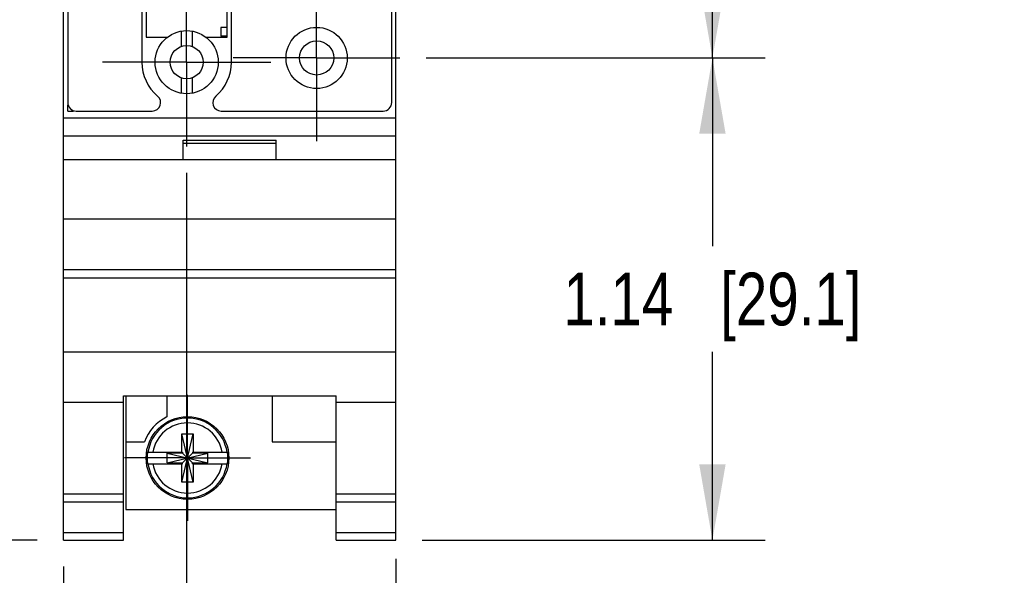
# Model space of a CAD drawing. Header units: inches. Extents: x 0 to 22, y 0 to 17.
# Tile 4 of 21: x 5.6 to 8, y 5.8 to 7.1. Entities that reach past the tile are written whole.
import ezdxf

# ---------------------------------------------------------------- set-up
doc = ezdxf.new("R2010")
doc.units = ezdxf.units.IN
doc.header["$LTSCALE"] = 1.21
doc.header["$MEASUREMENT"] = 0
doc.linetypes.add('CENTER', pattern=[0.6, 0.375, -0.075, 0.075, -0.075])
doc.layers.get('0').update_dxf_attribs({"linetype": 'CONTINUOUS'})
doc.layers.add('DEFAULT_1', color=7, linetype='CENTER')
doc.layers.add('DIMENSIONS', color=7, linetype='CONTINUOUS')
doc.styles.get("Standard").update_dxf_attribs({"font": 'txt', "width": 0.8})
doc.dimstyles.new('DIMSTYLE_1', dxfattribs={"dimtxt": 0.125, "dimasz": 0.18, "dimexe": 0.125, "dimexo": 0.0625, "dimgap": 0.0625, "dimtad": 0, "dimtih": 1, "dimtoh": 1, "dimzin": 4, "dimdsep": 46, "dimtxsty": 'STANDARD', "dimblk": '_FILLED', "dimblk1": '_FILLED', "dimblk2": '_FILLED', "dimcen": 0.09, "dimadec": 0, "dimazin": 0, "dimtp": 0.005, "dimtm": 0.005, "dimtfac": 1, "dimtofl": 0, "dimtmove": 0, "dimatfit": 3, "dimldrblk": '_FILLED', "dimfxl": 1, "dimtolj": 1, "dimtzin": 4, "dimarcsym": 0})

# ---------------------------------------------------------------- blocks, each defined once
blk = doc.blocks.new('_FILLED')
at = {"color": 0, "linetype": 'BYBLOCK'}
blk.add_solid([(0, 0), (-1, 0.174), (-1, -0.174)], dxfattribs=at)
blk = doc.blocks.new('*D7')
at = {"layer": 'DIMENSIONS', "color": 2, "linetype": 'CONTINUOUS'}
for p, q in [((6.0355, 6.705), (6.0355, 4.9585)), ((5.7435, 5.771), (5.7435, 4.9585)), ((5.7435, 5.0835), (5.415, 5.0835)), ((6.0355, 5.0835), (6.3955, 5.0835))]:
    blk.add_line(p, q, dxfattribs=at)
at = {"layer": 'DIMENSIONS', "color": 2, "linetype": 'CONTINUOUS', "xscale": 0.18, "yscale": 0.18, "zscale": 0.18}
blk.add_blockref('_FILLED', (5.7435, 5.0835), dxfattribs=at)
at = {"layer": 'DIMENSIONS', "color": 2, "linetype": 'CONTINUOUS', "xscale": 0.18, "yscale": 0.18, "zscale": 0.18, "rotation": 180}
blk.add_blockref('_FILLED', (6.0355, 5.0835), dxfattribs=at)
at = {"layer": 'DIMENSIONS', "color": 2, "linetype": 'CONTINUOUS', "insert": (5.3525, 5.146), "char_height": 0.125, "width": 0.925, "attachment_point": 3, "line_spacing_factor": 0.9}
blk.add_mtext('.29{\\Ftxt.shx;\\W1.000000;\\H0.125000; }[7.4]', dxfattribs=at)
blk = doc.blocks.new('*D8')
at = {"layer": 'DIMENSIONS', "color": 2, "linetype": 'CONTINUOUS'}
for p, q in [((6.0355, 6.705), (6.0355, 4.2085)), ((6.5315, 5.7889), (6.5315, 4.2085)), ((6.0355, 4.3335), (5.6755, 4.3335)), ((6.5315, 4.3335), (6.8858, 4.3335))]:
    blk.add_line(p, q, dxfattribs=at)
at = {"layer": 'DIMENSIONS', "color": 2, "linetype": 'CONTINUOUS', "xscale": 0.18, "yscale": 0.18, "zscale": 0.18}
blk.add_blockref('_FILLED', (6.0355, 4.3335), dxfattribs=at)
at = {"layer": 'DIMENSIONS', "color": 2, "linetype": 'CONTINUOUS', "xscale": 0.18, "yscale": 0.18, "zscale": 0.18, "rotation": 180}
blk.add_blockref('_FILLED', (6.5315, 4.3335), dxfattribs=at)
at = {"layer": 'DIMENSIONS', "color": 2, "linetype": 'CONTINUOUS', "insert": (6.9483, 4.396), "char_height": 0.125, "width": 1.025, "attachment_point": 1, "line_spacing_factor": 0.9}
blk.add_mtext('.50{\\Ftxt.shx;\\W1.000000;\\H0.125000; }[12.6]', dxfattribs=at)
blk = doc.blocks.new('*D9')
at = {"layer": 'DIMENSIONS', "color": 2, "linetype": 'CONTINUOUS'}
for p, q in [((5.9464, 7.7094), (4.8385, 7.7094)), ((4.9635, 7.7094), (4.9635, 6.8965)), ((4.9635, 5.8335), (4.9635, 6.6465)), ((5.681, 5.8335), (4.8385, 5.8335))]:
    blk.add_line(p, q, dxfattribs=at)
at = {"layer": 'DIMENSIONS', "color": 2, "linetype": 'CONTINUOUS', "xscale": 0.18, "yscale": 0.18, "zscale": 0.18}
for p, rotation in [((4.9635, 7.7094), 90), ((4.9635, 5.8335), 270)]:
    blk.add_blockref('_FILLED', p, dxfattribs=dict(at, rotation=rotation))
at = {"layer": 'DIMENSIONS', "color": 2, "linetype": 'CONTINUOUS', "insert": (4.9635, 6.834), "char_height": 0.125, "width": 1.125, "attachment_point": 2, "line_spacing_factor": 0.9}
blk.add_mtext('1.88{\\Ftxt.shx;\\W1.000000;\\H0.125000; }[47.6]', dxfattribs=at)
blk = doc.blocks.new('*D15')
at = {"layer": 'DIMENSIONS', "color": 2, "linetype": 'CONTINUOUS'}
for p, q in [((6.1455, 10.8494), (7.4065, 10.8494)), ((7.2815, 10.8494), (7.2815, 9.0384)), ((7.2815, 6.9774), (7.2815, 8.7884)), ((6.6035, 6.9774), (7.4065, 6.9774))]:
    blk.add_line(p, q, dxfattribs=at)
at = {"layer": 'DIMENSIONS', "color": 2, "linetype": 'CONTINUOUS', "xscale": 0.18, "yscale": 0.18, "zscale": 0.18}
for p, rotation in [((7.2815, 10.8494), 90), ((7.2815, 6.9774), 270)]:
    blk.add_blockref('_FILLED', p, dxfattribs=dict(at, rotation=rotation))
at = {"layer": 'DIMENSIONS', "color": 2, "linetype": 'CONTINUOUS', "insert": (7.2815, 8.9759), "char_height": 0.125, "width": 1.125, "attachment_point": 2, "line_spacing_factor": 0.9}
blk.add_mtext('3.87{\\Ftxt.shx;\\W1.000000;\\H0.125000; }[98.3]', dxfattribs=at)
blk = doc.blocks.new('*D16')
at = {"layer": 'DIMENSIONS', "color": 2, "linetype": 'CONTINUOUS'}
for p, q in [((6.6035, 6.9774), (7.4065, 6.9774)), ((7.2815, 6.9774), (7.2815, 6.5305)), ((7.2815, 5.8335), (7.2815, 6.2805)), ((6.594, 5.8335), (7.4065, 5.8335))]:
    blk.add_line(p, q, dxfattribs=at)
at = {"layer": 'DIMENSIONS', "color": 2, "linetype": 'CONTINUOUS', "xscale": 0.18, "yscale": 0.18, "zscale": 0.18}
for p, rotation in [((7.2815, 6.9774), 90), ((7.2815, 5.8335), 270)]:
    blk.add_blockref('_FILLED', p, dxfattribs=dict(at, rotation=rotation))
at = {"layer": 'DIMENSIONS', "color": 2, "linetype": 'CONTINUOUS', "insert": (7.2815, 6.468), "char_height": 0.125, "width": 1.125, "attachment_point": 2, "line_spacing_factor": 0.9}
blk.add_mtext('1.14{\\Ftxt.shx;\\W1.000000;\\H0.125000; }[29.1]', dxfattribs=at)

msp = doc.modelspace()

# ---------------------------------------------------------------- linework, layer by layer
at = {"color": 7, "linetype": 'CONTINUOUS'}
for p, q in [((5.7435, 5.8335), (5.7435, 10.9714)), ((6.5315, 5.8335), (6.5315, 10.9714)), ((5.7535, 10.9414), (5.7535, 6.8714)), ((6.5215, 6.8714), (6.5215, 10.9414)), ((5.9295, 8.4515), (5.9295, 6.9673)), ((6.1415, 6.9673), (6.1415, 8.4515)), ((5.9395, 8.3924), (5.9395, 7.0264)), ((6.1315, 7.0264), (6.1315, 8.3924)), ((6.1315, 7.0494), (6.1166, 7.0494)), ((6.1166, 7.0494), (6.1166, 7.0293)), ((5.9395, 7.0264), (5.9885, 7.0264)), ((5.9885, 7.0264), (5.9885, 7.0255)), ((6.0227, 7.041), (6.0227, 7.0045)), ((6.0483, 7.041), (6.0483, 7.0045)), ((6.0825, 7.0264), (6.1315, 7.0264)), ((6.0825, 7.0255), (6.0825, 7.0264)), ((6.1315, 7.0293), (6.1166, 7.0293)), ((6.0227, 6.9301), (6.0227, 6.8936)), ((6.0483, 6.9301), (6.0483, 6.8936)), ((5.7735, 6.8514), (5.9538, 6.8514)), ((6.1173, 6.8514), (6.5015, 6.8514)), ((5.7435, 6.8355), (6.5315, 6.8355)), ((5.7435, 6.7925), (6.5315, 6.7925)), ((6.0275, 6.7825), (6.2475, 6.7825)), ((6.0275, 6.7355), (6.0275, 6.7825)), ((6.0275, 6.7755), (6.2475, 6.7755)), ((6.2475, 6.7355), (6.2475, 6.7825)), ((6.5315, 6.7355), (5.7435, 6.7355)), ((5.7435, 6.5955), (6.5315, 6.5955)), ((5.7435, 6.4755), (6.5315, 6.4755)), ((5.7435, 6.456), (6.5315, 6.456)), ((5.7435, 6.2802), (6.5315, 6.2802)), ((5.7435, 6.1605), (5.8855, 6.1605)), ((5.8855, 6.1758), (6.3895, 6.1758)), ((5.8855, 5.8335), (5.8855, 6.1758)), ((5.8915, 6.1758), (5.8915, 5.9065)), ((5.9885, 6.1758), (5.9885, 6.1259)), ((6.2385, 6.1758), (6.2385, 6.0665)), ((6.3895, 5.8335), (6.3895, 6.1758)), ((6.3895, 6.1605), (6.5315, 6.1605)), ((6.0237, 6.0856), (6.0513, 6.0856)), ((6.0513, 5.9714), (6.0237, 6.0856)), ((6.0237, 6.0423), (6.0237, 6.0856)), ((6.0237, 5.9714), (6.0513, 6.0856)), ((6.0513, 6.0856), (6.0513, 6.0423)), ((5.8915, 6.0665), (5.9353, 6.0665)), ((6.2385, 6.0665), (6.3895, 6.0665)), ((5.9429, 6.0423), (6.0258, 6.0423)), ((5.989, 6.0168), (6.086, 6.0402)), ((6.0258, 6.0402), (5.989, 6.0402)), ((5.989, 6.0402), (6.086, 6.0168)), ((5.989, 6.0168), (5.989, 6.0402)), ((6.0258, 6.0423), (6.0258, 6.0402)), ((6.0492, 6.0168), (6.0258, 6.0402)), ((6.0258, 6.0168), (6.0492, 6.0402)), ((6.0492, 6.0423), (6.1322, 6.0423)), ((6.0492, 6.0423), (6.0492, 6.0402)), ((6.086, 6.0402), (6.0492, 6.0402)), ((6.086, 6.0168), (6.086, 6.0402)), ((5.9429, 6.0147), (6.0258, 6.0147)), ((5.989, 6.0168), (6.0258, 6.0168)), ((6.0237, 5.9714), (6.0237, 6.0147)), ((6.0258, 6.0147), (6.0258, 6.0168)), ((6.0492, 6.0168), (6.086, 6.0168)), ((6.0492, 6.0147), (6.0492, 6.0168)), ((6.0492, 6.0147), (6.1322, 6.0147)), ((6.0513, 6.0147), (6.0513, 5.9714)), ((6.0513, 5.9714), (6.0237, 5.9714)), ((5.7435, 5.9435), (5.8855, 5.9435)), ((6.3895, 5.9435), (6.5315, 5.9435)), ((5.7435, 5.9243), (5.8855, 5.9243)), ((5.8915, 5.9065), (6.3895, 5.9065)), ((6.3895, 5.9243), (6.5315, 5.9243)), ((5.7435, 5.8514), (5.8855, 5.8514)), ((6.3895, 5.8514), (6.5315, 5.8514)), ((5.7435, 5.8335), (5.8855, 5.8335)), ((6.3895, 5.8335), (6.5315, 5.8335))]:
    msp.add_line(p, q, dxfattribs=at)
at = {"color": 40, "linetype": 'CONTINUOUS'}
for q in [(5.7535, 6.8653), (5.7674, 6.8514)]:
    msp.add_line((5.7535, 6.8514), q, dxfattribs=at)
at = {"color": 7, "linetype": 'CONTINUOUS'}
for centre, radius in [((6.3435, 6.9774), 0.0725), ((6.0355, 6.9673), 0.0748), ((6.0355, 6.9673), 0.0394), ((6.3435, 6.9774), 0.0405), ((6.0375, 6.0285), 0.098)]:
    msp.add_circle(centre, radius, dxfattribs=at)
for centre, radius, start, end in [((6.0355, 6.9673), 0.106, 180, 229.5425), ((6.0355, 6.9673), 0.106, 310.4575, 360), ((5.9538, 6.8714), 0.02, 270, 49.5425), ((6.1173, 6.8714), 0.02, 130.4575, 270), ((5.7735, 6.8714), 0.02, 180, 270), ((6.5015, 6.8714), 0.02, 270, 360), ((6.0375, 6.0285), 0.109, 116.7143, 159.5968), ((6.0375, 6.0285), 0.0947, 8.3637, 171.6363), ((6.0375, 6.0285), 0.0832, 9.5336, 170.4664), ((6.0375, 6.0285), 0.0956, 171.7166, 188.2834), ((6.0375, 6.0285), 0.0956, 351.7166, 8.2834), ((6.0375, 6.0285), 0.0947, 188.3637, 351.6363), ((6.0375, 6.0285), 0.0832, 189.5336, 350.4664)]:
    msp.add_arc(centre, radius, start, end, dxfattribs=at)
at = {"layer": 'DEFAULT_1', "color": 7, "linetype": 'CENTER'}
for p, q in [((6.0355, 6.9673), (6.0355, 7.1671)), ((6.3435, 6.9774), (6.3435, 7.1749)), ((6.3435, 6.9774), (6.146, 6.9774)), ((6.3435, 6.9774), (6.541, 6.9774)), ((6.3435, 6.9774), (6.3435, 6.7799)), ((6.0355, 6.9673), (5.8357, 6.9673)), ((6.0355, 6.9673), (6.2353, 6.9673)), ((6.0355, 6.9673), (6.0355, 6.7675)), ((6.0375, 6.0285), (6.0375, 6.178)), ((6.0375, 6.0285), (5.888, 6.0285)), ((6.0375, 6.0285), (6.187, 6.0285)), ((6.0375, 6.0285), (6.0375, 5.879))]:
    msp.add_line(p, q, dxfattribs=at)

# ---------------------------------------------------------------- dimensions: what is measured, and where the dimension line sits
at = {"layer": 'DIMENSIONS', "color": 2, "linetype": 'CONTINUOUS'}
for base, p1, p2, angle, picture, middle in [((7.2815, 6.9774), (6.083, 10.8494), (6.541, 6.9774), 270, '*D15', (7.2815, 8.9134)), ((4.9635, 7.7094), (5.7435, 5.8335), (6.0089, 7.7094), 90, '*D9', (4.9635, 6.7715)), ((7.2815, 5.8335), (6.541, 6.9774), (6.5315, 5.8335), 270, '*D16', (7.2815, 6.4055)), ((5.7435, 5.0835), (6.0355, 6.7675), (5.7435, 5.8335), 180, '*D7', (4.89, 5.0835))]:
    dim = msp.add_linear_dim(base=base, p1=p1, p2=p2, angle=angle, dimstyle='DIMSTYLE_1', dxfattribs=at)
    dim.commit()
    dim.dimension.update_dxf_attribs({"geometry": picture, "text_midpoint": middle, "dimtype": 160})
dim = msp.add_linear_dim(base=(6.5315, 4.3335), p1=(6.0355, 6.7675), p2=(6.5315, 5.8514), dimstyle='DIMSTYLE_1', dxfattribs=at)
dim.commit()
dim.dimension.update_dxf_attribs({"geometry": '*D8', "text_midpoint": (7.4608, 4.3335), "dimtype": 160})

doc.saveas('drawing.dxf')
